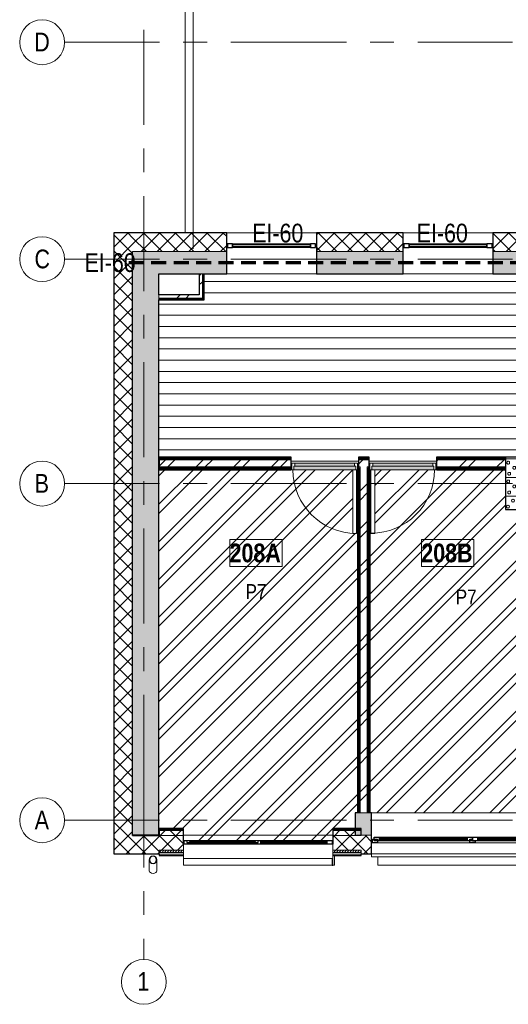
# Model space of a CAD drawing. Header units: millimetres. Extents: x -1660 to 55061, y -2461 to 22251.
# Tile 1 of 76: x -1660 to 4875, y -2461 to 10702. Entities that reach past the tile are written whole.
import ezdxf

# ---------------------------------------------------------------- set-up
doc = ezdxf.new("R2010")
doc.units = ezdxf.units.MM
doc.linetypes.add('EST_Dash_2_1_', pattern=[300, 200, -100])
doc.linetypes.add('Grid Line 1_2_', pattern=[2222.5, 1270, -317.5, 317.5, -317.5])
for name, color, linetype, lineweight, true_color in [('_trapp2', 9, 'Continuous', 9, 0x808080), ('Color Fill-2', 9, 'Continuous', 9, 0x808080), ('Color Fill-3', 7, 'Continuous', 9, 0xc0c040), ('Cut Pattern-2', 7, 'Continuous', 9, 0x787878), ('Cut Pattern-4', 9, 'Continuous', 9, 0x808080), ('Doors-1', 7, 'Continuous', 9, 0xc18479), ('Room Tags-1', 7, 'Continuous', 9, 0x800000), ('SMA_Tuletõkkesektsioon', 1, 'EST_Dash_2_1_', 70, 0xff0000), ('Text Notes-1', 1, 'Continuous', 9, 0xff0000)]:
    doc.layers.add(name, color=color, linetype=linetype, lineweight=lineweight, true_color=true_color)
for name, color, linetype, lineweight in [('Common Edges', 7, 'Continuous', 9), ('Cut Pattern-3', 7, 'Continuous', 9), ('Doors', 7, 'Continuous', 9), ('Doors-2', 7, 'Continuous', 18), ('Floors', 7, 'Continuous', 9), ('Generic Models', 7, 'Continuous', 9), ('Generic Models-1', 7, 'Continuous', 25), ('Grids', 7, 'Continuous', 9), ('Grids-1', 7, 'Grid Line 1_2_', 9), ('Plan Swing', 7, 'Continuous', 9), ('Room Tags', 7, 'Continuous', 9), ('Walls', 7, 'Continuous', 9), ('Walls-1', 7, 'Continuous', 25), ('Windows', 7, 'Continuous', 9), ('Windows-1', 7, 'Continuous', 25)]:
    doc.layers.add(name, color=color, linetype=linetype, lineweight=lineweight)
doc.styles.add('Swis721 Cn BT', font='swissc.ttf', dxfattribs={"height": 250})
doc.styles.add('Swis721 Cn BT_1', font='swissc.ttf', dxfattribs={"height": 200})
doc.styles.add('Swis721 Cn BT_B', font='swisscb.ttf', dxfattribs={"height": 250})
doc.styles.add('Swis721 Cn BT_I', font='swissci.ttf', dxfattribs={"height": 250})
pattern_1 = [(45, (0, 0), (0, 35.35534), [25, -25])]
pattern_2 = [(45, (0, 0), (-251.447, 251.447), []), (45, (0, 381), (-251.447, 251.447), [])]
pattern_3 = [(45, (0, 0), (-106.066, 106.066), []), (135, (0, 0), (-106.066, -106.066), [])]

# ---------------------------------------------------------------- blocks, each defined once
blk = doc.blocks.new('SMA_W1_ 1-jaotus - -A-05_1200x1500mm-1804723-2 Korruse põrandate plaan')
at = {"layer": 'Windows'}
for p, q in [((-520, -24), (520, -24)), ((520, -74), (-520, -74))]:
    blk.add_line(p, q, dxfattribs=at)
at = {"layer": 'Windows-1'}
for p, q in [((-520, -24), (-590, -24)), ((-590, -24), (-590, -74)), ((-590, -74), (-520, -74)), ((-520, -74), (-520, -24)), ((520, -39), (-520, -39)), ((-520, -39), (-520, -59)), ((-520, -59), (520, -59)), ((590, -24), (520, -24)), ((520, -24), (520, -74)), ((520, -59), (520, -39)), ((520, -74), (590, -74)), ((590, -74), (590, -24))]:
    blk.add_line(p, q, dxfattribs=at)
blk = doc.blocks.new('SMA_D01_ 1-poolne - SU-P-10- 900x2100 2 korrus-V3-2 Korruse põrandate plaan')
at = {"layer": 'Doors-1'}
for points in [[(-415, 84), (-415, 35), (415, 35), (415, 84), (195, 84)], [(400, 35), (-400, 35), (-400, -5), (400, -5)]]:
    blk.add_hatch(color=256, dxfattribs=at).paths.add_polyline_path(points, flags=0)
at = {"layer": 'Doors'}
for p, q in [((375, 84), (-415, 84)), ((-400, 35), (400, 35)), ((400, -5), (-400, -5))]:
    blk.add_line(p, q, dxfattribs=at)
at = {"layer": 'Doors-2'}
for p, q in [((425, 935), (375, 935)), ((375, 935), (375, 84)), ((425, 84), (425, 935)), ((-415, 84), (-440, 84)), ((-440, 84), (-440, -5)), ((-415, 35), (-415, 84)), ((-400, 35), (-415, 35)), ((-400, -5), (-400, 35)), ((375, 84), (425, 84)), ((415, 35), (400, 35)), ((400, 35), (400, -5)), ((415, 84), (415, 35)), ((437, 84), (425, 84)), ((440, -5), (440, 84)), ((-440, -5), (-400, -5)), ((400, -5), (440, -5))]:
    blk.add_line(p, q, dxfattribs=at)
at = {"layer": 'Plan Swing'}
blk.add_arc((425, 84), 850, 90, 180, dxfattribs=at)
blk = doc.blocks.new('SMA_D01_ 1-poolne - SU-P-10- 900x2100 2 korrus-V4-2 Korruse põrandate plaan')
at = {"layer": 'Doors-1'}
for points in [[(400, -35), (400, 5), (-400, 5), (-400, -35), (375, -35)], [(400, -85), (415, -85), (415, -35), (-415, -35), (-415, -85), (375, -85)]]:
    blk.add_hatch(color=256, dxfattribs=at).paths.add_polyline_path(points, flags=0)
at = {"layer": 'Doors'}
for p, q in [((-400, 5), (400, 5)), ((-415, -85), (375, -85)), ((400, -35), (-400, -35))]:
    blk.add_line(p, q, dxfattribs=at)
at = {"layer": 'Doors-2'}
for p, q in [((-440, -85), (-440, 5)), ((-440, 5), (-400, 5)), ((-400, 5), (-400, -35)), ((400, -35), (400, 5)), ((400, 5), (440, 5)), ((440, 5), (440, -85)), ((-415, -85), (-440, -85)), ((-415, -35), (-415, -85)), ((-400, -35), (-415, -35)), ((375, -85), (425, -85)), ((375, -935), (375, -85)), ((415, -35), (400, -35)), ((415, -85), (415, -35)), ((425, -85), (425, -935)), ((437, -85), (425, -85)), ((425, -935), (375, -935))]:
    blk.add_line(p, q, dxfattribs=at)
at = {"layer": 'Plan Swing'}
blk.add_arc((425, -85), 850, 180, 270, dxfattribs=at)
blk = doc.blocks.new('sma_W3 - -A-01 2700x1500mm-1795257-2 Korruse põrandate plaan')
at = {"layer": 'Windows'}
for p, q in [((-1350, 24.5), (-1340, 24.5)), ((-1270, 24.5), (-35, 24.5)), ((-70, 99.5), (-1245, 99.5)), ((-1245, 49.5), (-70, 49.5)), ((35, 24.5), (1270, 24.5)), ((1235, 99.5), (70, 99.5)), ((70, 49.5), (1235, 49.5)), ((1340, 24.5), (1350, 24.5)), ((-1350, -165.2), (-1350, -125.5)), ((1350, -125.5), (1350, -165.2)), ((1350, -165.2), (-1350, -165.2))]:
    blk.add_line(p, q, dxfattribs=at)
at = {"layer": 'Windows-1'}
for p, q in [((-1340, 24.5), (-1340, 74.5)), ((-1340, 74.5), (-1270, 74.5)), ((-1270, 24.5), (-1340, 24.5)), ((-1315, 49.5), (-1315, 99.5)), ((-1315, 99.5), (-1245, 99.5)), ((-1245, 49.5), (-1315, 49.5)), ((-1270, 74.5), (-1270, 24.5)), ((-1245, 99.5), (-1245, 49.5)), ((-1245, 64.5), (-1245, 84.5)), ((-1245, 84.5), (-70, 84.5)), ((-70, 64.5), (-1245, 64.5)), ((-70, 49.5), (-70, 99.5)), ((-70, 99.5), (0, 99.5)), ((-70, 84.5), (-70, 64.5)), ((0, 49.5), (-70, 49.5)), ((-35, 24.5), (-35, 74.5)), ((-35, 74.5), (0, 74.5)), ((35, 24.5), (-35, 24.5)), ((0, 99.5), (0, 49.5)), ((0, 49.5), (0, 99.5)), ((0, 99.5), (70, 99.5)), ((0, 74.5), (0, 49.5)), ((70, 49.5), (0, 49.5)), ((0, 49.5), (35, 49.5)), ((35, 49.5), (35, 24.5)), ((70, 99.5), (70, 49.5)), ((70, 64.5), (70, 84.5)), ((70, 84.5), (1235, 84.5)), ((1235, 64.5), (70, 64.5)), ((1235, 49.5), (1235, 99.5)), ((1235, 99.5), (1305, 99.5)), ((1235, 84.5), (1235, 64.5)), ((1305, 49.5), (1235, 49.5)), ((1270, 49.5), (1285, 49.5)), ((1270, 24.5), (1270, 49.5)), ((1340, 24.5), (1270, 24.5)), ((1285, 49.5), (1285, 74.5)), ((1285, 74.5), (1340, 74.5)), ((1305, 99.5), (1305, 49.5)), ((1340, 74.5), (1340, 24.5))]:
    blk.add_line(p, q, dxfattribs=at)
blk = doc.blocks.new('1_0 W - 2x2 - -A-03-1092426-2 Korruse põrandate plaan')
at = {"layer": 'Windows'}
for p, q in [((0, 19), (-955, 19)), ((920, 19), (35, 19)), ((-1000, -223), (-1000, -31)), ((-1000, -31), (-990, -31)), ((-920, -31), (-35, -31)), ((35, -31), (920, -31)), ((990, -31), (1000, -31)), ((1000, -31), (1000, -223)), ((-1000, -223), (1000, -223))]:
    blk.add_line(p, q, dxfattribs=at)
at = {"layer": 'Windows-1'}
for p, q in [((-990, -31), (-990, 19)), ((-990, 19), (-955, 19)), ((-955, 19), (-955, -6)), ((-920, -16), (-920, 4)), ((-920, 4), (-35, 4)), ((-35, 4), (-35, -16)), ((0, -6), (0, 19)), ((0, 19), (35, 19)), ((35, 19), (35, -31)), ((35, -16), (35, 4)), ((35, 4), (920, 4)), ((920, -31), (920, 19)), ((920, 19), (990, 19)), ((920, 4), (920, -16)), ((990, 19), (990, -31)), ((-920, -31), (-990, -31)), ((-955, -6), (-920, -6)), ((-920, -6), (-920, -31)), ((-35, -16), (-920, -16)), ((-35, -6), (0, -6)), ((-35, -31), (-35, -6)), ((35, -31), (-35, -31)), ((920, -16), (35, -16)), ((990, -31), (920, -31))]:
    blk.add_line(p, q, dxfattribs=at)
blk = doc.blocks.new('Generic Models 1 - Generic Models 49-1027792-2 Korruse põrandate plaan')
at = {"layer": 'Generic Models'}
for p, q in [((73, -529), (73, -676)), ((173, -676), (173, -529)), ((11947, -529), (11947, -676)), ((12047, -676), (12047, -529))]:
    blk.add_line(p, q, dxfattribs=at)
for centre, major_axis, start_param, end_param in [((123, -676), (50, 0), 3.141593, 4.712389), ((123, -676), (-50, 0), 1.570796, 3.141593), ((11997, -676), (50, 0), 3.141593, 4.712389), ((11997, -676), (50, 0), 4.712389, 6.283185)]:
    blk.add_ellipse(centre, major_axis=major_axis, ratio=0.707107, start_param=start_param, end_param=end_param, dxfattribs=at)
for points, knots in [([(74, -520), (74, -521), (74, -524), (73, -529), (74, -535), (74, -538), (74, -539)], [0.4386826, 0.4386826, 0.4386826, 0.4386826, 0.4583333, 0.5, 0.5416667, 0.5613174, 0.5613174, 0.5613174, 0.5613174]), ([(83, -500), (82, -501), (80, -505), (77, -510), (75, -515), (75, -517), (75, -518)], [0.2985189, 0.2985189, 0.2985189, 0.2985189, 0.3333333, 0.375, 0.4166667, 0.4244677, 0.4244677, 0.4244677, 0.4244677]), ([(101, -485), (100, -485), (95, -488), (90, -492), (86, -496), (85, -497)], [0.1506351, 0.1506351, 0.1506351, 0.1506351, 0.1666667, 0.25, 0.2749108, 0.2749108, 0.2749108, 0.2749108]), ([(123, -479), (119, -479), (112, -480), (106, -483), (104, -484)], [0, 0, 0, 0, 0.0833333, 0.1297812, 0.1297812, 0.1297812, 0.1297812]), ([(143, -484), (141, -483), (135, -480), (128, -479), (123, -479)], [0.8702188, 0.8702188, 0.8702188, 0.8702188, 0.9166667, 1, 1, 1, 1]), ([(161, -497), (161, -496), (157, -492), (151, -488), (147, -485), (146, -485)], [0.7250892, 0.7250892, 0.7250892, 0.7250892, 0.75, 0.8333333, 0.8493649, 0.8493649, 0.8493649, 0.8493649]), ([(172, -518), (172, -517), (171, -515), (170, -510), (167, -505), (165, -501), (164, -500)], [0.5755323, 0.5755323, 0.5755323, 0.5755323, 0.5833333, 0.625, 0.6666667, 0.7014811, 0.7014811, 0.7014811, 0.7014811]), ([(172, -539), (173, -538), (173, -535), (174, -529), (173, -524), (173, -521), (172, -520)], [0.4386826, 0.4386826, 0.4386826, 0.4386826, 0.4583333, 0.5, 0.5416667, 0.5613174, 0.5613174, 0.5613174, 0.5613174]), ([(11948, -520), (11947, -521), (11947, -524), (11946, -529), (11947, -535), (11947, -538), (11948, -539)], [0.4386826, 0.4386826, 0.4386826, 0.4386826, 0.4583333, 0.5, 0.5416667, 0.5613174, 0.5613174, 0.5613174, 0.5613174]), ([(11956, -500), (11955, -501), (11953, -505), (11950, -510), (11949, -515), (11948, -517), (11948, -518)], [0.2985189, 0.2985189, 0.2985189, 0.2985189, 0.3333333, 0.375, 0.4166667, 0.4244677, 0.4244677, 0.4244677, 0.4244677]), ([(11974, -485), (11973, -485), (11969, -488), (11963, -492), (11959, -496), (11959, -497)], [0.1506351, 0.1506351, 0.1506351, 0.1506351, 0.1666667, 0.25, 0.2749108, 0.2749108, 0.2749108, 0.2749108]), ([(11997, -479), (11992, -479), (11985, -480), (11979, -483), (11977, -484)], [0, 0, 0, 0, 0.0833333, 0.1297812, 0.1297812, 0.1297812, 0.1297812]), ([(12016, -484), (12014, -483), (12008, -480), (12001, -479), (11997, -479)], [0.8702188, 0.8702188, 0.8702188, 0.8702188, 0.9166667, 1, 1, 1, 1]), ([(12035, -497), (12034, -496), (12030, -492), (12025, -488), (12020, -485), (12019, -485)], [0.7250892, 0.7250892, 0.7250892, 0.7250892, 0.75, 0.8333333, 0.8493649, 0.8493649, 0.8493649, 0.8493649]), ([(12045, -518), (12045, -517), (12045, -515), (12043, -510), (12040, -505), (12038, -501), (12037, -500)], [0.5755323, 0.5755323, 0.5755323, 0.5755323, 0.5833333, 0.625, 0.6666667, 0.7014811, 0.7014811, 0.7014811, 0.7014811]), ([(12046, -539), (12046, -538), (12046, -535), (12047, -529), (12046, -524), (12046, -521), (12046, -520)], [0.4386826, 0.4386826, 0.4386826, 0.4386826, 0.4583333, 0.5, 0.5416667, 0.5613174, 0.5613174, 0.5613174, 0.5613174]), ([(75, -541), (75, -541), (75, -544), (77, -549), (80, -554), (82, -558), (83, -559)], [0.5745704, 0.5745704, 0.5745704, 0.5745704, 0.5833333, 0.625, 0.6666667, 0.7014811, 0.7014811, 0.7014811, 0.7014811]), ([(85, -562), (86, -563), (90, -567), (95, -571), (100, -574), (101, -574)], [0.7250892, 0.7250892, 0.7250892, 0.7250892, 0.75, 0.8333333, 0.8493649, 0.8493649, 0.8493649, 0.8493649]), ([(104, -575), (106, -576), (112, -579), (119, -579), (123, -579)], [0.8702188, 0.8702188, 0.8702188, 0.8702188, 0.9166667, 1, 1, 1, 1]), ([(123, -579), (128, -579), (135, -579), (141, -576), (143, -575)], [0, 0, 0, 0, 0.0833333, 0.1297812, 0.1297812, 0.1297812, 0.1297812]), ([(146, -574), (147, -574), (151, -571), (157, -567), (161, -563), (161, -562)], [0.1506351, 0.1506351, 0.1506351, 0.1506351, 0.1666667, 0.25, 0.2749108, 0.2749108, 0.2749108, 0.2749108]), ([(164, -559), (165, -557), (167, -554), (170, -549), (171, -544), (172, -541), (172, -541)], [0.2997847, 0.2997847, 0.2997847, 0.2997847, 0.3333333, 0.375, 0.4166667, 0.4254296, 0.4254296, 0.4254296, 0.4254296]), ([(11948, -541), (11948, -541), (11949, -544), (11950, -549), (11953, -554), (11955, -557), (11956, -559)], [0.5745704, 0.5745704, 0.5745704, 0.5745704, 0.5833333, 0.625, 0.6666667, 0.7002153, 0.7002153, 0.7002153, 0.7002153]), ([(11959, -562), (11959, -563), (11963, -567), (11969, -571), (11973, -574), (11974, -574)], [0.7250892, 0.7250892, 0.7250892, 0.7250892, 0.75, 0.8333333, 0.8493649, 0.8493649, 0.8493649, 0.8493649]), ([(11977, -575), (11979, -576), (11985, -579), (11992, -579), (11997, -579)], [0.8702188, 0.8702188, 0.8702188, 0.8702188, 0.9166667, 1, 1, 1, 1]), ([(11997, -579), (12001, -579), (12008, -579), (12014, -576), (12016, -575)], [0, 0, 0, 0, 0.0833333, 0.1297812, 0.1297812, 0.1297812, 0.1297812]), ([(12019, -574), (12020, -574), (12025, -571), (12030, -567), (12034, -563), (12035, -562)], [0.1506351, 0.1506351, 0.1506351, 0.1506351, 0.1666667, 0.25, 0.2749108, 0.2749108, 0.2749108, 0.2749108]), ([(12037, -559), (12038, -557), (12040, -554), (12043, -549), (12045, -544), (12045, -541), (12045, -541)], [0.2997847, 0.2997847, 0.2997847, 0.2997847, 0.3333333, 0.375, 0.4166667, 0.4254296, 0.4254296, 0.4254296, 0.4254296])]:
    blk.add_open_spline(points, degree=3, knots=knots, dxfattribs=at)
for points in [[(76, -520), (76, -520), (77, -519), (77, -518)], [(85, -501), (85, -500), (86, -499), (87, -498)], [(101, -487), (102, -486), (103, -486), (104, -485)], [(142, -485), (143, -486), (144, -486), (145, -487)], [(160, -498), (161, -499), (161, -500), (162, -501)], [(170, -518), (170, -519), (170, -520), (170, -520)], [(11950, -520), (11950, -520), (11950, -519), (11950, -518)], [(11958, -501), (11959, -500), (11959, -499), (11960, -498)], [(11975, -487), (11976, -486), (11977, -486), (11978, -485)], [(12016, -485), (12017, -486), (12018, -486), (12019, -487)], [(12033, -498), (12034, -499), (12035, -500), (12035, -501)], [(12043, -518), (12043, -519), (12044, -520), (12044, -520)], [(77, -541), (77, -540), (76, -539), (76, -539)], [(87, -561), (86, -560), (85, -559), (85, -558)], [(104, -573), (103, -573), (102, -573), (101, -572)], [(145, -572), (144, -573), (143, -573), (142, -574)], [(161, -559), (161, -559), (160, -560), (160, -561)], [(170, -539), (170, -539), (170, -540), (170, -541)], [(11950, -541), (11950, -540), (11950, -539), (11950, -539)], [(11960, -561), (11960, -560), (11959, -559), (11959, -559)], [(11978, -573), (11977, -573), (11976, -573), (11975, -572)], [(12019, -572), (12018, -573), (12017, -573), (12016, -574)], [(12035, -559), (12034, -559), (12034, -560), (12033, -561)], [(12044, -539), (12044, -539), (12043, -540), (12043, -541)]]:
    blk.add_open_spline(points, degree=3, dxfattribs=at)
at = {"layer": 'Generic Models-1'}
for centre, radius, start, end in [((123, -529), 50, 90, 270), ((123, -529), 48, 90, 270), ((123, -529), 50, 270, 90), ((123, -529), 48, 270, 90), ((11997, -529), 50, 90, 270), ((11997, -529), 48, 90, 270), ((11997, -529), 50, 270, 90), ((11997, -529), 48, 270, 90)]:
    blk.add_arc(centre, radius, start, end, dxfattribs=at)
blk = doc.blocks.new('Generic Models 19 - Generic Models 17-1544018-2 Korruse põrandate plaan')
at = {"layer": 'Generic Models'}
for p, q in [((529, -513), (529, -601)), ((2549, -601), (2549, -471)), ((3128, -601), (3128, -491)), ((2519, -601), (529, -601)), ((2549, -601), (2529, -601)), ((5816, -601), (3128, -601))]:
    blk.add_line(p, q, dxfattribs=at)
at = {"layer": 'Generic Models-1'}
for p, q in [((2519, -513), (2519, -601)), ((2529, -601), (2529, -513)), ((2519, -601), (2529, -601))]:
    blk.add_line(p, q, dxfattribs=at)
blk = doc.blocks.new('Grid - M_Grid Head - Circle väike-415116-2 Korruse põrandate plaan')
at = {"layer": 'Grids'}
blk.add_circle((0, 0), 3, dxfattribs=at)
blk = doc.blocks.new('1_0 Room Tag - 2_5mm Nr-411650-2 Korruse põrandate plaan')
at = {"layer": 'Room Tags'}
for p, q in [((3.5, 1.8), (-3.5, 1.8)), ((-3.5, 1.8), (-3.5, -1.8)), ((3.5, 1.8), (3.5, -1.8)), ((3.5, -1.8), (-3.5, -1.8))]:
    blk.add_line(p, q, dxfattribs=at)

msp = doc.modelspace()

# ---------------------------------------------------------------- hatches: boundary and pattern name
at = {"layer": 'Color Fill-2'}
h = msp.add_hatch(dxfattribs=at)
h.set_pattern_fill('FP_41', color=256, style=0, pattern_type=2)
h.set_pattern_definition([(0, (0, 0), (0, 150), [])])
h.paths.add_polyline_path([(9112, 4770), (9112, 4776), (9992, 4776), (9992, 4770), (10002, 4770), (10002, 4842), (10056, 4842), (10056, 4852), (10004, 4852), (10004, 5582), (10056, 5582), (10056, 5592), (9998, 5592), (9998, 6503), (10056, 6503), (10056, 6513), (10018, 6513), (10018, 7178), (9318, 7178), (9318, 7228), (10018, 7228), (10018, 7243), (10056, 7243), (10056, 7253), (8827, 7253), (8827, 5855), (8551, 5855), (8551, 7253), (7731, 7253), (7731, 7428), (7721, 7428), (7721, 7403), (6858, 7403), (6858, 7398), (6606, 7398), (6606, 6253), (6556, 6253), (6556, 7398), (6531, 7398), (6531, 7193), (6128, 7193), (6128, 5755), (6012, 5755), (6012, 7193), (5518, 7193), (5518, 7306), (805, 7306), (804, 6958), (200, 6958), (200, 4770), (205, 4770), (205, 4855), (1969, 4855), (1969, 4770), (1979, 4770), (1979, 4776), (2859, 4776), (2859, 4770), (2869, 4770), (2869, 4855), (3013, 4855), (3013, 4770), (3023, 4770), (3023, 4776), (3903, 4776), (3903, 4770), (3913, 4770), (3913, 4855), (8058, 4855), (8058, 4770), (8068, 4770), (8068, 4776), (8948, 4776), (8948, 4770), (8958, 4770), (8958, 4855), (9102, 4855), (9102, 4770)], flags=0)
at = {"layer": 'Color Fill-3'}
h = msp.add_hatch(dxfattribs=at)
h.set_pattern_fill('FP_3', color=256, style=0, pattern_type=2)
h.set_pattern_definition(pattern_2)
h.paths.add_polyline_path([(2519, -290), (2529, -290), (2529, -109), (2825, -109), (2825, 100), (2857, 100), (2857, 4686), (2844, 4686), (2844, 3836), (2794, 3836), (2794, 4686), (1979, 4686), (1979, 4770), (1969, 4770), (1969, 4686), (205, 4686), (205, 4770), (200, 4770), (200, -200), (205, -200), (205, -109), (529, -109), (529, -290), (539, -290), (539, -271), (2519, -271), (2519, -286)], flags=0)
h.paths.add_polyline_path([(2869, 4686), (2869, 4770), (2859, 4770), (2859, 4686)], flags=0)
h = msp.add_hatch(dxfattribs=at)
h.set_pattern_fill('FP_3', color=256, style=0, pattern_type=2)
h.set_pattern_definition(pattern_2)
h.paths.add_polyline_path([(3026, 100), (5811, 100), (5811, 3560), (5800, 3560), (5800, 4155), (4837, 4155), (4837, 4686), (3913, 4686), (3913, 4770), (3903, 4770), (3903, 4686), (3088, 4686), (3088, 3836), (3038, 3836), (3038, 4686), (3026, 4686), (3026, 133)], flags=0)
h.paths.add_polyline_path([(3023, 4686), (3023, 4770), (3013, 4770), (3013, 4686)], flags=0)
at = {"layer": 'Cut Pattern-2'}
h = msp.add_hatch(color=256, dxfattribs=at)
h.paths.add_polyline_path([(3268, 7306), (3468, 7306), (3468, 7603), (2308, 7603), (2308, 7306)], flags=0)
h.paths.add_polyline_path([(-150, 7306), (1108, 7306), (1108, 7603), (-150, 7603), (-150, 7358)], flags=0)
h.paths.add_polyline_path([(5518, 7306), (5517, 7603), (4668, 7603), (4668, 7306)], flags=0)
msp.add_hatch(color=256, dxfattribs=at).paths.add_polyline_path([(-150, -202), (200, -202), (200, 7306), (-150, 7306), (-150, -27)], flags=0)
h = msp.add_hatch(dxfattribs=at)
h.set_pattern_fill('FP_3', color=256, style=0, pattern_type=2)
h.set_pattern_definition(pattern_2)
h.paths.add_polyline_path([(746, 7023), (783, 7023), (783, 7306), (741, 7306), (741, 7023)], flags=0)
h = msp.add_hatch(dxfattribs=at)
h.set_pattern_fill('FP_3', color=256, style=0, pattern_type=2)
h.set_pattern_definition(pattern_2)
h.paths.add_polyline_path([(783, 6981), (783, 7023), (200, 7023), (200, 6981), (746, 6981)], flags=0)
h = msp.add_hatch(dxfattribs=at)
h.set_pattern_fill('FP_3', color=256, style=0, pattern_type=2)
h.set_pattern_definition(pattern_2)
h.paths.add_polyline_path([(2894, 4723), (3013, 4723), (3013, 4818), (2869, 4818), (2869, 4723), (2882, 4723)], flags=0)
h.paths.add_polyline_path([(4837, 4723), (4837, 4818), (3913, 4818), (3913, 4723)], flags=0)
h.paths.add_polyline_path([(1088, 4723), (1969, 4723), (1969, 4818), (205, 4818), (205, 4723), (746, 4723)], flags=0)
h = msp.add_hatch(dxfattribs=at)
h.set_pattern_fill('FP_3', color=256, style=0, pattern_type=2)
h.set_pattern_definition(pattern_2)
h.paths.add_polyline_path([(2989, 100), (2989, 4723), (2894, 4723), (2894, 100), (2965, 100)], flags=0)
h = msp.add_hatch(color=256, dxfattribs=at)
h.paths.add_polyline_path([(6131, -200), (6146, -200), (6146, 100), (5746, 100), (5746, -200), (5811, -200)], flags=0)
h.paths.add_polyline_path([(9212, -200), (9212, 100), (8846, 100), (8846, -200), (8943, -200)], flags=0)
h.paths.add_polyline_path([(3046, -200), (3046, 100), (2825, 100), (2825, -139), (2834, -139), (2827, -187), (2908, -200)], flags=0)
h.paths.add_polyline_path([(2908, -200), (2900, -139), (2905, -139)], flags=0)
at = {"layer": 'Cut Pattern-3'}
h = msp.add_hatch(dxfattribs=at)
h.set_pattern_fill('FP_1', color=256, style=0, pattern_type=2)
h.set_pattern_definition(pattern_1)
h.paths.add_polyline_path([(795, 6981), (795, 7306), (783, 7306), (783, 6981)], flags=0)
h = msp.add_hatch(dxfattribs=at)
h.set_pattern_fill('FP_1', color=256, style=0, pattern_type=2)
h.set_pattern_definition(pattern_1)
h.paths.add_polyline_path([(795, 6968), (795, 6981), (200, 6981), (200, 6968), (783, 6968)], flags=0)
h = msp.add_hatch(dxfattribs=at)
h.set_pattern_fill('FP_1', color=256, style=0, pattern_type=2)
h.set_pattern_definition(pattern_1)
h.paths.add_polyline_path([(2894, 4842), (3013, 4842), (3013, 4855), (2869, 4855), (2869, 4842), (2882, 4842)], flags=0)
h.paths.add_polyline_path([(746, 4842), (1969, 4842), (1969, 4855), (205, 4855), (205, 4842)], flags=0)
h.paths.add_polyline_path([(3913, 4842), (4837, 4842), (4837, 4855), (3913, 4855)], flags=0)
h = msp.add_hatch(dxfattribs=at)
h.set_pattern_fill('FP_5', color=256, angle=-135, style=0, pattern_type=2)
h.set_pattern_definition([(315, (4964.56, 4477.45), (250, 3e-13), [7.07, -346.48]), (225, (4969.56, 4449.95), (250, 3e-13), [7.07, -346.48]), (5e-14, (4949.56, 4479.95), (-2e-13, 250), [7.5, -242.5]), (341.565, (4957.055, 4479.95), (250, -0.0002), [7.906, -782.664]), (198.435, (4964.556, 4444.95), (250, 0.0002), [7.906, -782.664]), (180, (4957.06, 4442.45), (2e-13, -250), [7.5, -242.5]), (161.565, (4949.56, 4442.45), (250, -0.0002), [7.906, -782.664]), (135, (4942.06, 4444.95), (250, 2e-13), [7.07, -346.48]), (71.565, (4934.556, 4464.95), (250, 1000), [7.906, -782.664]), (45, (4937.06, 4472.45), (250, 2e-13), [7.07, -346.48]), (18.435, (4942.06, 4477.45), (250, 0.0002), [7.906, -782.664]), (90, (4934.56, 4457.45), (-250, -2e-13), [7.5, -242.5]), (108.435, (4937.06, 4449.95), (-250.001, 1000), [7.906, -782.664]), (270, (4892.06, 4532.45), (250, 3e-13), [7.5, -242.5]), (5e-14, (4869.56, 4547.45), (-2e-13, 250), [7.5, -242.5]), (341.565, (4877.06, 4547.45), (250, -0.0002), [7.906, -782.664]), (315, (4884.56, 4544.95), (250, 3e-13), [7.07, -346.48]), (225, (4889.56, 4517.45), (250, 3e-13), [7.07, -346.48]), (198.435, (4884.556, 4512.45), (250, 0.0002), [7.906, -782.664]), (180, (4877.06, 4509.95), (2e-13, -250), [7.5, -242.5]), (161.565, (4869.556, 4509.95), (250, -0.0002), [7.906, -782.664]), (135, (4862.06, 4512.45), (250, 2e-13), [7.07, -346.48]), (71.565, (4854.556, 4532.45), (250, 1000), [7.906, -782.664]), (45, (4857.06, 4539.95), (250, 2e-13), [7.07, -346.48]), (18.435, (4862.056, 4544.95), (250, 0.0002), [7.906, -782.664]), (90, (4854.56, 4524.95), (-250, -2e-13), [7.5, -242.5]), (108.435, (4857.056, 4517.45), (-250, 1000), [7.906, -782.664]), (288.435, (4889.556, 4539.95), (250, -500), [7.906, -782.664]), (251.565, (4892.056, 4524.95), (-250, -500), [7.906, -782.664]), (270, (4904.56, 4384.95), (250, 3e-13), [7.5, -242.5]), (5e-14, (4882.06, 4399.95), (-2e-13, 250), [7.5, -242.5]), (341.565, (4889.556, 4399.95), (250, -0.0002), [7.906, -782.664]), (315, (4897.06, 4397.45), (250, 3e-13), [7.07, -346.48]), (225, (4902.06, 4369.95), (250, 3e-13), [7.07, -346.48]), (198.435, (4897.056, 4364.95), (250, 0.0002), [7.906, -782.664]), (180, (4889.56, 4362.45), (2e-13, -250), [7.5, -242.5]), (161.565, (4882.055, 4362.45), (250, -0.0002), [7.906, -782.664]), (135, (4874.56, 4364.95), (250, 2e-13), [7.07, -346.48]), (71.565, (4867.06, 4384.95), (250.001, 1000), [7.906, -782.664]), (45, (4869.56, 4392.45), (250, 2e-13), [7.07, -346.48]), (18.435, (4874.556, 4397.45), (250, 0.0002), [7.906, -782.664]), (90, (4867.06, 4377.45), (-250, -2e-13), [7.5, -242.5]), (108.435, (4869.556, 4369.95), (-250.001, 1000), [7.906, -782.664]), (288.435, (4902.056, 4392.45), (250, -499.999), [7.906, -782.664]), (251.565, (4904.56, 4377.45), (-250, -499.999), [7.906, -782.664]), (270, (4972.06, 4464.95), (250, 3e-13), [7.5, -242.5]), (288.435, (4969.56, 4472.45), (250, -499.999), [7.906, -782.664]), (251.565, (4972.056, 4457.45), (-250, -499.999), [7.906, -782.664]), (270, (5062.06, 4517.45), (250, 3e-13), [7.5, -242.5]), (5e-14, (5039.56, 4532.45), (-2e-13, 250), [7.5, -242.5]), (341.565, (5047.056, 4532.45), (250, -0.0002), [7.906, -782.664]), (315, (5054.56, 4529.95), (250, 3e-13), [7.07, -346.48]), (225, (5059.56, 4502.45), (250, 3e-13), [7.07, -346.48]), (198.435, (5054.56, 4497.45), (250, 0.0002), [7.906, -782.664]), (180, (5047.06, 4494.95), (2e-13, -250), [7.5, -242.5]), (161.565, (5039.556, 4494.95), (250, -0.0002), [7.906, -782.664]), (135, (5032.06, 4497.45), (250, 2e-13), [7.07, -346.48]), (71.565, (5024.56, 4517.45), (250, 1000), [7.906, -782.664]), (45, (5027.06, 4524.95), (250, 2e-13), [7.07, -346.48]), (18.435, (5032.06, 4529.95), (250, 0.0002), [7.906, -782.664]), (90, (5024.56, 4509.95), (-250, -2e-13), [7.5, -242.5]), (108.435, (5027.06, 4502.45), (-250, 1000), [7.906, -782.664]), (288.435, (5059.56, 4524.95), (250, -499.999), [7.906, -782.664]), (251.565, (5062.056, 4509.95), (-250, -499.999), [7.906, -782.664]), (270, (5042.06, 4409.95), (250, 3e-13), [7.5, -242.5]), (5e-14, (5019.56, 4424.95), (-2e-13, 250), [7.5, -242.5]), (341.565, (5027.06, 4424.95), (250, -0.0002), [7.906, -782.664]), (315, (5034.56, 4422.45), (250, 3e-13), [7.07, -346.48]), (225, (5039.56, 4394.95), (250, 3e-13), [7.07, -346.48]), (198.435, (5034.56, 4389.95), (250, 0.0002), [7.906, -782.664]), (180, (5027.06, 4387.45), (2e-13, -250), [7.5, -242.5]), (161.565, (5019.556, 4387.45), (250, -0.0002), [7.906, -782.664]), (135, (5012.06, 4389.95), (250, 2e-13), [7.07, -346.48]), (71.565, (5004.555, 4409.95), (250.001, 1000), [7.906, -782.664]), (45, (5007.06, 4417.45), (250, 2e-13), [7.07, -346.48]), (18.435, (5012.06, 4422.45), (250, 0.0002), [7.906, -782.664]), (90, (5004.56, 4402.45), (-250, -2e-13), [7.5, -242.5]), (108.435, (5007.06, 4394.95), (-250.001, 1000), [7.906, -782.664]), (288.435, (5039.556, 4417.45), (250, -499.999), [7.906, -782.664]), (251.565, (5042.056, 4402.45), (-250, -499.999), [7.906, -782.664]), (5e-14, (4837.06, 4579.95), (-2e-13, 250), [])])
h.paths.add_polyline_path([(4932, 4305), (4987, 4305), (4987, 4855), (4837, 4855), (4837, 4305)], flags=0)
h = msp.add_hatch(dxfattribs=at)
h.set_pattern_fill('FP_1', color=256, style=0, pattern_type=2)
h.set_pattern_definition(pattern_1)
h.paths.add_polyline_path([(3913, 4698), (4837, 4698), (4837, 4711), (3913, 4711), (3913, 4705)], flags=0)
h.paths.add_polyline_path([(746, 4698), (1969, 4698), (1969, 4711), (205, 4711), (205, 4698)], flags=0)
h.paths.add_polyline_path([(2869, 4698), (2882, 4698), (2882, 4711), (2869, 4711)], flags=0)
h.paths.add_polyline_path([(3001, 4698), (3013, 4698), (3013, 4711), (3001, 4711)], flags=0)
h = msp.add_hatch(dxfattribs=at)
h.set_pattern_fill('FP_1', color=256, style=0, pattern_type=2)
h.set_pattern_definition(pattern_1)
h.paths.add_polyline_path([(2869, 100), (2869, 4686), (2857, 4686), (2857, 100)], flags=0)
h = msp.add_hatch(dxfattribs=at)
h.set_pattern_fill('FP_1', color=256, style=0, pattern_type=2)
h.set_pattern_definition(pattern_1)
h.paths.add_polyline_path([(2882, 100), (2882, 4698), (2869, 4698), (2869, 100)], flags=0)
h = msp.add_hatch(dxfattribs=at)
h.set_pattern_fill('FP_1', color=256, style=0, pattern_type=2)
h.set_pattern_definition(pattern_1)
h.paths.add_polyline_path([(3001, 100), (3013, 100), (3013, 4698), (3001, 4698), (3001, 175)], flags=0)
h = msp.add_hatch(dxfattribs=at)
h.set_pattern_fill('FP_1', color=256, style=0, pattern_type=2)
h.set_pattern_definition(pattern_1)
h.paths.add_polyline_path([(3013, 100), (3026, 100), (3026, 4686), (3013, 4686), (3013, 202)], flags=0)
h = msp.add_hatch(dxfattribs=at)
h.set_pattern_fill('FP_4', color=256, angle=-135, style=0, pattern_type=2)
h.set_pattern_definition([(45, (5421.2, 4282.45), (-9e-13, 250), [7.07, -346.48]), (315, (5448.7, 4287.45), (-9e-13, 250), [7.07, -346.48]), (90, (5418.7, 4267.45), (-250, -9e-13), [7.5, -242.5]), (71.565, (5418.7, 4274.95), (0.0002, 250), [7.906, -782.664]), (288.435, (5453.7, 4282.45), (-0.0002, 250), [7.906, -782.664]), (270, (5456.2, 4274.95), (250, 9e-13), [7.5, -242.5]), (251.565, (5456.2, 4267.45), (0.0002, 250), [7.906, -782.664]), (225, (5453.7, 4259.95), (-9e-13, 250), [7.07, -346.48]), (161.565, (5433.7, 4252.45), (-1000, 250.001), [7.906, -782.664]), (135, (5426.2, 4254.95), (-9e-13, 250), [7.07, -346.48]), (108.435, (5421.2, 4259.95), (-0.0002, 250), [7.906, -782.664]), (180, (5441.2, 4252.45), (9e-13, -250), [7.5, -242.5]), (198.435, (5448.7, 4254.95), (-1000, -250.001), [7.906, -782.664]), (2e-13, (5366.2, 4209.95), (-9e-13, 250), [7.5, -242.5]), (90, (5351.2, 4187.45), (-250, -9e-13), [7.5, -242.5]), (71.565, (5351.2, 4194.95), (0.0002, 250), [7.906, -782.664]), (45, (5353.7, 4202.45), (-9e-13, 250), [7.07, -346.48]), (315, (5381.2, 4207.45), (-9e-13, 250), [7.07, -346.48]), (288.435, (5386.2, 4202.45), (-0.0002, 250), [7.906, -782.664]), (270, (5388.7, 4194.95), (250, 9e-13), [7.5, -242.5]), (251.565, (5388.7, 4187.45), (0.0002, 250), [7.906, -782.664]), (225, (5386.2, 4179.95), (-9e-13, 250), [7.07, -346.48]), (161.565, (5366.2, 4172.45), (-1000, 250.001), [7.906, -782.664]), (135, (5358.7, 4174.95), (-9e-13, 250), [7.07, -346.48]), (108.435, (5353.7, 4179.95), (-0.0002, 250), [7.906, -782.664]), (180, (5373.7, 4172.45), (9e-13, -250), [7.5, -242.5]), (198.435, (5381.2, 4174.95), (-1000, -250.001), [7.906, -782.664]), (18.435, (5358.7, 4207.45), (499.999, 250), [7.906, -782.664]), (341.565, (5373.7, 4209.95), (499.999, -250), [7.906, -782.664]), (2e-13, (5513.7, 4222.45), (-9e-13, 250), [7.5, -242.5]), (90, (5498.7, 4199.95), (-250, -9e-13), [7.5, -242.5]), (71.565, (5498.7, 4207.45), (0.0002, 250), [7.906, -782.664]), (45, (5501.2, 4214.95), (-9e-13, 250), [7.07, -346.48]), (315, (5528.7, 4219.95), (-9e-13, 250), [7.07, -346.48]), (288.435, (5533.7, 4214.95), (-0.0002, 250), [7.906, -782.664]), (270, (5536.2, 4207.45), (250, 9e-13), [7.5, -242.5]), (251.565, (5536.2, 4199.95), (0.0002, 250), [7.906, -782.664]), (225, (5533.7, 4192.45), (-9e-13, 250), [7.07, -346.48]), (161.565, (5513.7, 4184.95), (-1000, 250.001), [7.906, -782.664]), (135, (5506.2, 4187.45), (-9e-13, 250), [7.07, -346.48]), (108.435, (5501.2, 4192.45), (-0.0002, 250), [7.906, -782.664]), (180, (5521.2, 4184.95), (9e-13, -250), [7.5, -242.5]), (198.435, (5528.7, 4187.45), (-1000, -250.001), [7.906, -782.664]), (18.435, (5506.2, 4219.95), (499.999, 250), [7.906, -782.664]), (341.565, (5521.2, 4222.45), (499.999, -250), [7.906, -782.664]), (2e-13, (5433.7, 4289.95), (-9e-13, 250), [7.5, -242.5]), (18.435, (5426.2, 4287.45), (499.999, 250), [7.906, -782.664]), (341.565, (5441.2, 4289.95), (499.999, -250), [7.906, -782.664]), (2e-13, (5381.2, 4379.95), (-9e-13, 250), [7.5, -242.5]), (90, (5366.2, 4357.45), (-250, -9e-13), [7.5, -242.5]), (71.565, (5366.2, 4364.95), (0.0002, 250), [7.906, -782.664]), (45, (5368.7, 4372.45), (-9e-13, 250), [7.07, -346.48]), (315, (5396.2, 4377.45), (-9e-13, 250), [7.07, -346.48]), (288.435, (5401.2, 4372.45), (-0.0002, 250), [7.906, -782.664]), (270, (5403.7, 4364.95), (250, 9e-13), [7.5, -242.5]), (251.565, (5403.7, 4357.45), (0.0002, 250), [7.906, -782.664]), (225, (5401.2, 4349.95), (-9e-13, 250), [7.07, -346.48]), (161.565, (5381.2, 4342.45), (-1000, 250.001), [7.906, -782.664]), (135, (5373.7, 4344.95), (-9e-13, 250), [7.07, -346.48]), (108.435, (5368.7, 4349.95), (-0.0002, 250), [7.906, -782.664]), (180, (5388.7, 4342.45), (9e-13, -250), [7.5, -242.5]), (198.435, (5396.2, 4344.95), (-1000, -250.001), [7.906, -782.664]), (18.435, (5373.7, 4377.45), (499.999, 250), [7.906, -782.664]), (341.565, (5388.7, 4379.95), (499.999, -250), [7.906, -782.664]), (2e-13, (5488.7, 4359.95), (-9e-13, 250), [7.5, -242.5]), (90, (5473.7, 4337.45), (-250, -9e-13), [7.5, -242.5]), (71.565, (5473.7, 4344.95), (0.0002, 250), [7.906, -782.664]), (45, (5476.2, 4352.45), (-9e-13, 250), [7.07, -346.48]), (315, (5503.7, 4357.45), (-9e-13, 250), [7.07, -346.48]), (288.435, (5508.7, 4352.45), (-0.0002, 250), [7.906, -782.664]), (270, (5511.2, 4344.95), (250, 9e-13), [7.5, -242.5]), (251.565, (5511.2, 4337.45), (0.0002, 250), [7.906, -782.664]), (225, (5508.7, 4329.95), (-9e-13, 250), [7.07, -346.48]), (161.565, (5488.7, 4322.45), (-1000, 250.001), [7.906, -782.664]), (135, (5481.2, 4324.95), (-9e-13, 250), [7.07, -346.48]), (108.435, (5476.2, 4329.95), (-0.0002, 250), [7.906, -782.664]), (180, (5496.2, 4322.45), (9e-13, -250), [7.5, -242.5]), (198.435, (5503.7, 4324.95), (-1000, -250.001), [7.906, -782.664]), (18.435, (5481.2, 4357.45), (499.999, 250), [7.906, -782.664]), (341.565, (5496.2, 4359.95), (499.999, -250), [7.906, -782.664]), (90, (5318.7, 4154.95), (-250, -9e-13), [])])
h.paths.add_polyline_path([(5800, 4155), (5800, 4305), (4837, 4305), (4837, 4155), (5790, 4155)], flags=0)
h = msp.add_hatch(dxfattribs=at)
h.set_pattern_fill('FP_1', color=256, style=0, pattern_type=2)
h.set_pattern_definition(pattern_1)
h.paths.add_polyline_path([(2825, -124), (2825, -109), (2529, -109), (2529, -124), (2798, -124)], flags=0)
h.paths.add_polyline_path([(529, -124), (529, -109), (205, -109), (205, -124)], flags=0)
h = msp.add_hatch(dxfattribs=at)
h.set_pattern_fill('FP_1', color=256, style=0, pattern_type=2)
h.set_pattern_definition(pattern_1)
h.paths.add_polyline_path([(2637, -139), (2825, -139), (2825, -124), (2529, -124), (2529, -139)], flags=0)
h.paths.add_polyline_path([(529, -139), (529, -124), (205, -124), (205, -139)], flags=0)
at = {"layer": 'Cut Pattern-4'}
h = msp.add_hatch(dxfattribs=at)
h.set_pattern_fill('FP_2', color=256, style=0, pattern_type=2)
h.set_pattern_definition(pattern_3)
h.paths.add_polyline_path([(-400, -200), (-150, -200), (-150, 7853), (-400, 7853), (-400, -27)], flags=0)
h = msp.add_hatch(dxfattribs=at)
h.set_pattern_fill('FP_2', color=256, style=0, pattern_type=2)
h.set_pattern_definition(pattern_3)
h.paths.add_polyline_path([(5598, 7603), (5669, 7603), (5669, 7853), (4668, 7853), (4668, 7603), (5518, 7603)], flags=0)
h.paths.add_polyline_path([(659, 7603), (1108, 7603), (1108, 7853), (-150, 7853), (-150, 7603), (554, 7603)], flags=0)
h.paths.add_polyline_path([(2308, 7603), (3468, 7603), (3468, 7853), (2308, 7853)], flags=0)
h = msp.add_hatch(dxfattribs=at)
h.set_pattern_fill('FP_2', color=256, style=0, pattern_type=2)
h.set_pattern_definition(pattern_3)
h.paths.add_polyline_path([(205, -450), (205, -200), (200, -201), (200, -202), (-150, -202), (-150, -200), (-400, -200), (-400, -450), (115, -450)], flags=0)
h = msp.add_hatch(dxfattribs=at)
h.set_pattern_fill('FP_2', color=256, style=0, pattern_type=2)
h.set_pattern_definition(pattern_3)
h.paths.add_polyline_path([(205, -205), (529, -205), (529, -139), (205, -139), (205, -200)], flags=0)
h.paths.add_polyline_path([(2827, -205), (2908, -205), (2908, -200), (2827, -187), (2834, -139), (2529, -139), (2529, -205), (2825, -205)], flags=0)
h.paths.add_polyline_path([(2908, -200), (2905, -139), (2900, -139)], flags=0)
h = msp.add_hatch(dxfattribs=at)
h.set_pattern_fill('FP_2', color=256, style=0, pattern_type=2)
h.set_pattern_definition(pattern_3)
h.paths.add_polyline_path([(205, -400), (529, -400), (529, -205), (205, -205), (205, -381)], flags=0)
h.paths.add_polyline_path([(2549, -400), (2908, -400), (2908, -205), (2529, -205), (2529, -400)], flags=0)
h = msp.add_hatch(dxfattribs=at)
h.set_pattern_fill('FP_2', color=256, style=0, pattern_type=2)
h.set_pattern_definition(pattern_3)
h.paths.add_polyline_path([(2908, -450), (3046, -450), (3046, -200), (2908, -200), (2908, -430)], flags=0)
h.paths.add_polyline_path([(5826, -450), (6146, -450), (6146, -200), (5746, -200), (5746, -450), (5790, -450)], flags=0)
h.paths.add_polyline_path([(8943, -450), (9212, -450), (9212, -200), (8846, -200), (8846, -450)], flags=0)
h = msp.add_hatch(dxfattribs=at)
h.set_pattern_fill('FP_1', color=256, style=0, pattern_type=2)
h.set_pattern_definition(pattern_1)
h.paths.add_polyline_path([(205, -430), (529, -430), (529, -400), (205, -400)], flags=0)
h.paths.add_polyline_path([(2908, -430), (2908, -400), (2529, -400), (2529, -430), (2887, -430)], flags=0)

# ---------------------------------------------------------------- linework, layer by layer
at = {"layer": '_trapp2'}
msp.add_line((662, 12238), (662, 7638), dxfattribs=at)
at = {"layer": 'Common Edges'}
for p, q in [((1108, 7853), (-401, 7853)), ((-400, 7854), (-400, -451)), ((3468, 7853), (2308, 7853)), ((5598, 7853), (4668, 7853)), ((1108, 7603), (-150, 7603)), ((3468, 7603), (2308, 7603)), ((5518, 7603), (4668, 7603)), ((805, 7306), (741, 7306)), ((783, 7306), (783, 6981)), ((795, 7306), (795, 6968)), ((200, 7023), (200, 6958)), ((783, 6981), (200, 6981)), ((795, 6968), (200, 6968)), ((1969, 4842), (205, 4842)), ((1969, 4830), (205, 4830)), ((1969, 4818), (205, 4818)), ((3013, 4842), (2869, 4842)), ((3013, 4830), (2869, 4830)), ((3013, 4818), (2869, 4818)), ((4837, 4842), (3913, 4842)), ((4837, 4830), (3913, 4830)), ((4837, 4818), (3913, 4818)), ((1969, 4723), (205, 4723)), ((1969, 4711), (205, 4711)), ((1969, 4698), (205, 4698)), ((2894, 4723), (2869, 4723)), ((2882, 4711), (2869, 4711)), ((2869, 4686), (2869, 100)), ((2882, 100), (2882, 4711)), ((2894, 100), (2894, 4723)), ((2989, 4723), (2989, 100)), ((3013, 4723), (2989, 4723)), ((3001, 4711), (3001, 100)), ((3013, 4711), (3001, 4711)), ((3013, 4686), (3013, 100)), ((4837, 4723), (3913, 4723)), ((4837, 4711), (3913, 4711)), ((4837, 4698), (3913, 4698)), ((2857, 100), (3026, 100)), ((205, -124), (529, -124)), ((2529, -124), (2908, -124)), ((205, -139), (529, -139)), ((205, -205), (529, -205)), ((2529, -139), (2908, -139)), ((2529, -205), (2908, -205)), ((2908, -200), (3046, -200)), ((205, -450), (-401, -450)), ((205, -400), (205, -451)), ((205, -400), (529, -400)), ((205, -430), (529, -430)), ((205, -455), (529, -455)), ((2529, -400), (2908, -400)), ((2529, -430), (2908, -430)), ((2529, -455), (2908, -455)), ((2908, -400), (2908, -451)), ((2908, -450), (3046, -450))]:
    msp.add_line(p, q, dxfattribs=at)
at = {"layer": 'Floors'}
msp.add_line((529, -200), (2529, -200), dxfattribs=at)
at = {"layer": 'Grids-1'}
for p, q in [((0, 17234), (0, 639)), ((-1060, 10400), (1440, 10400)), ((1440, 10400), (35035, 10400)), ((-1060, 7500), (1440, 7500)), ((1440, 7500), (35035, 7500)), ((-1060, 4500), (1440, 4500)), ((1440, 4500), (35035, 4500)), ((0, 639), (0, -1861)), ((-1060, 0), (1440, 0)), ((1440, 0), (35035, 0))]:
    msp.add_line(p, q, dxfattribs=at)
at = {"layer": 'SMA_Tuletõkkesektsioon'}
msp.add_line((12000, 7450), (-300, 7450), dxfattribs=at)
at = {"layer": 'Walls'}
for p, q in [((554, 7854), (554, 12346)), ((662, 12238), (662, 7854)), ((1108, 7854), (2308, 7854)), ((3468, 7854), (4668, 7854)), ((2308, 7306), (1108, 7306)), ((4668, 7306), (3468, 7306)), ((3046, 100), (5746, 100)), ((5746, -451), (3046, -451))]:
    msp.add_line(p, q, dxfattribs=at)
at = {"layer": 'Walls-1'}
for p, q in [((-401, 7854), (-401, -451)), ((1108, 7854), (-401, 7854)), ((1108, 7306), (1108, 7854)), ((2308, 7854), (2308, 7306)), ((3468, 7854), (2308, 7854)), ((3468, 7306), (3468, 7854)), ((4668, 7854), (4668, 7306)), ((5598, 7854), (4668, 7854)), ((-150, -202), (-150, 7603)), ((200, 7306), (741, 7306)), ((200, 7023), (200, 7306)), ((741, 7306), (741, 7023)), ((805, 7306), (1108, 7306)), ((805, 6958), (805, 7306)), ((2308, 7306), (3468, 7306)), ((4668, 7306), (5518, 7306)), ((741, 7023), (200, 7023)), ((200, -202), (200, 6958)), ((200, 6958), (805, 6958)), ((1969, 4855), (205, 4855)), ((205, 4855), (205, 4686)), ((1969, 4686), (1969, 4855)), ((3013, 4855), (2869, 4855)), ((2869, 4855), (2869, 4686)), ((3013, 4686), (3013, 4855)), ((3913, 4855), (3913, 4686)), ((8058, 4855), (3913, 4855)), ((4837, 4855), (4837, 4155)), ((205, 4686), (1969, 4686)), ((2869, 4686), (2857, 4686)), ((2857, 4686), (2857, 100)), ((3026, 4686), (3013, 4686)), ((3026, 100), (3026, 4686)), ((3913, 4686), (4837, 4686)), ((4837, 4155), (5800, 4155)), ((2857, 100), (2825, 100)), ((2825, 100), (2825, -200)), ((3046, 100), (3026, 100)), ((3046, -451), (3046, 100)), ((529, -109), (205, -109)), ((205, -109), (205, -200)), ((529, -321), (529, -109)), ((2908, -109), (2529, -109)), ((2529, -109), (2529, -321)), ((2908, -200), (2908, -109)), ((205, -200), (-150, -200)), ((-150, -202), (200, -202)), ((2825, -200), (2908, -200)), ((-401, -451), (205, -451)), ((205, -451), (205, -471)), ((205, -471), (529, -471)), ((2529, -471), (2908, -471)), ((2908, -451), (3046, -451)), ((2908, -471), (2908, -451))]:
    msp.add_line(p, q, dxfattribs=at)

# ---------------------------------------------------------------- block references
at = {"layer": 'Doors'}
msp.add_blockref('SMA_D01_ 1-poolne - SU-P-10- 900x2100 2 korrus-V4-2 Korruse põrandate plaan', (2419, 4770), dxfattribs=at)
at = {"layer": 'Doors', "rotation": 180}
msp.add_blockref('SMA_D01_ 1-poolne - SU-P-10- 900x2100 2 korrus-V3-2 Korruse põrandate plaan', (3463, 4770), dxfattribs=at)
at = {"layer": 'Generic Models'}
for name in ['Generic Models 19 - Generic Models 17-1544018-2 Korruse põrandate plaan', 'Generic Models 1 - Generic Models 49-1027792-2 Korruse põrandate plaan']:
    msp.add_blockref(name, (0, 0), dxfattribs=at)
at = {"layer": 'Grids', "xscale": 99.99999999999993, "yscale": 99.99999999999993, "zscale": 99.99999999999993}
for p, rotation in [((-1360, 10400), 269.9999999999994), ((-1360, 7500), 269.9999999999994), ((-1360, 4500), 269.9999999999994), ((-1360, 0), 269.9999999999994), ((0, -2161), 180)]:
    msp.add_blockref('Grid - M_Grid Head - Circle väike-415116-2 Korruse põrandate plaan', p, dxfattribs=dict(at, rotation=rotation))
at = {"layer": 'Room Tags', "xscale": 99.99999999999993, "yscale": 99.99999999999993, "zscale": 99.99999999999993}
for p in [(1499, 3574), (4063, 3574)]:
    msp.add_blockref('1_0 Room Tag - 2_5mm Nr-411650-2 Korruse põrandate plaan', p, dxfattribs=at)
at = {"layer": 'Windows'}
for name, p in [('SMA_W1_ 1-jaotus - -A-05_1200x1500mm-1804723-2 Korruse põrandate plaan', (1708, 7729)), ('SMA_W1_ 1-jaotus - -A-05_1200x1500mm-1804723-2 Korruse põrandate plaan', (4068, 7729)), ('sma_W3 - -A-01 2700x1500mm-1795257-2 Korruse põrandate plaan', (4396, -326)), ('1_0 W - 2x2 - -A-03-1092426-2 Korruse põrandate plaan', (1529, -290))]:
    msp.add_blockref(name, p, dxfattribs=at)

# ---------------------------------------------------------------- texts
at = {"layer": 'Grids', "char_height": 250, "attachment_point": 1, "style": 'Swis721 Cn BT'}
for s, insert, width in [('\\fSwis721 Cn BT|b0|i0|c186|p34|;D', (-1465, 10528), 240.51), ('\\fSwis721 Cn BT|b0|i0|c186|p34|;C', (-1462, 7628), 232.49), ('\\fSwis721 Cn BT|b0|i0|c186|p34|;B', (-1459, 4628), 224.47), ('\\fSwis721 Cn BT|b0|i0|c186|p34|;A', (-1459, 128), 224.47), ('\\fSwis721 Cn BT|b0|i0|c186|p34|;1', (-86, -2030), 200.42)]:
    msp.add_mtext(s, dxfattribs=dict(at, insert=insert, width=width))
at = {"layer": 'Room Tags', "char_height": 250, "width": 849.79, "attachment_point": 1, "style": 'Swis721 Cn BT_B'}
for s, insert in [('208A', (1147, 3698)), ('208B', (3711, 3698))]:
    msp.add_mtext(s, dxfattribs=dict(at, insert=insert))
at = {"layer": 'Room Tags-1', "char_height": 200, "width": 328.69, "attachment_point": 1, "style": 'Swis721 Cn BT_1'}
for insert in [(1360, 3156), (4171, 3084)]:
    msp.add_mtext('P7', dxfattribs=dict(at, insert=insert))
at = {"layer": 'Text Notes-1', "char_height": 250, "width": 817.72, "attachment_point": 1, "style": 'Swis721 Cn BT_I'}
for insert in [(1449, 7974), (3649, 7974), (-793, 7579)]:
    msp.add_mtext('EI-60', dxfattribs=dict(at, insert=insert))

doc.saveas('drawing.dxf')
